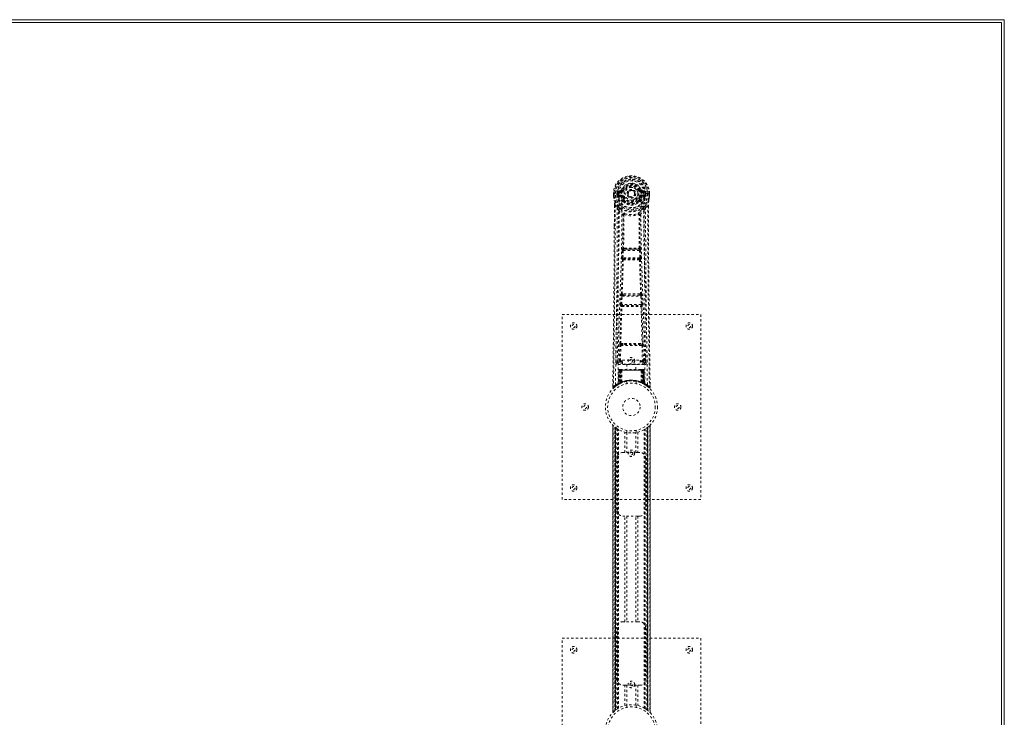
# Model space of a CAD drawing. Header units: inches. Extents: x 14 to 182, y 67 to 115.
# Tile 8 of 8: x 139 to 182, y 85 to 115. Entities that reach past the tile are written whole.
import ezdxf

# ---------------------------------------------------------------- set-up
doc = ezdxf.new("R2010")
doc.units = ezdxf.units.IN
doc.header["$MEASUREMENT"] = 0
doc.linetypes.add('SLD-Dashed', pattern=[0.075, 0.05, -0.025])
doc.linetypes.add('SLD-Solid', pattern=[0])

msp = doc.modelspace()

# ---------------------------------------------------------------- linework, layer by layer
at = {"color": 7, "linetype": 'SLD-Solid', "lineweight": 15}
for p, q in [((97.891, 114.9), (181.641, 114.9)), ((181.523, 114.782), (97.891, 114.782)), ((181.523, 114.782), (97.891, 114.782)), ((181.523, 67.518), (181.523, 114.782)), ((181.523, 67.518), (181.523, 114.782)), ((181.641, 114.9), (181.641, 67.4))]:
    msp.add_line(p, q, dxfattribs=at)
at = {"color": 7, "linetype": 'SLD-Dashed', "lineweight": 0}
for p, q in [((164.743, 107.384), (164.743, 107.268)), ((164.747, 107.384), (164.743, 107.384)), ((164.743, 107.268), (164.743, 107.263)), ((164.745, 107.385), (164.745, 107.268)), ((164.801, 107.383), (164.747, 107.384)), ((164.773, 107.382), (164.773, 107.268)), ((164.824, 107.383), (164.801, 107.383)), ((164.982, 107.383), (164.824, 107.383)), ((164.894, 107.31), (164.894, 107.381)), ((164.894, 107.31), (164.924, 107.312)), ((164.894, 107.31), (164.894, 107.31)), ((164.93, 107.381), (164.924, 107.381)), ((164.924, 107.381), (164.924, 107.312)), ((164.924, 107.311), (164.93, 107.292)), ((164.929, 107.302), (164.93, 107.381)), ((164.93, 107.292), (164.929, 107.302)), ((164.936, 107.266), (164.94, 107.261)), ((164.94, 107.261), (164.94, 107.261)), ((164.94, 107.261), (164.94, 107.261)), ((164.95, 107.25), (164.94, 107.261)), ((165.066, 107.525), (164.947, 107.501)), ((164.964, 107.313), (164.964, 107.283)), ((164.964, 107.313), (165.094, 107.313)), ((165.094, 107.258), (164.964, 107.283)), ((164.964, 107.283), (165.094, 107.283)), ((164.978, 107.465), (165.094, 107.486)), ((164.978, 107.465), (164.978, 107.435)), ((165.094, 107.465), (164.978, 107.465)), ((165.094, 107.435), (164.978, 107.435)), ((165.094, 107.486), (165.094, 107.465)), ((165.094, 107.435), (165.094, 107.465)), ((165.094, 107.313), (165.094, 107.283)), ((165.094, 107.258), (165.094, 107.283)), ((165.154, 107.529), (165.099, 107.552)), ((165.1, 107.419), (165.099, 107.421)), ((165.154, 107.529), (165.176, 107.52)), ((165.679, 107.382), (165.679, 107.374)), ((165.679, 107.374), (165.679, 107.359)), ((165.87, 107.52), (165.892, 107.529)), ((165.892, 107.529), (165.896, 107.522)), ((165.946, 107.421), (165.946, 107.419)), ((165.952, 107.486), (166.068, 107.465)), ((165.952, 107.486), (165.952, 107.465)), ((166.068, 107.465), (165.952, 107.465)), ((165.952, 107.435), (165.952, 107.465)), ((166.068, 107.435), (165.952, 107.435)), ((165.952, 107.313), (165.952, 107.283)), ((165.952, 107.313), (166.082, 107.313)), ((166.082, 107.283), (165.952, 107.258)), ((165.952, 107.258), (165.952, 107.283)), ((165.952, 107.283), (166.082, 107.283)), ((166.098, 107.501), (165.98, 107.525)), ((166.222, 107.383), (166.064, 107.383)), ((166.068, 107.435), (166.068, 107.465)), ((166.082, 107.283), (166.082, 107.313)), ((166.106, 107.261), (166.096, 107.25)), ((166.106, 107.261), (166.11, 107.266)), ((166.116, 107.381), (166.122, 107.381)), ((166.116, 107.302), (166.116, 107.381)), ((166.122, 107.311), (166.116, 107.292)), ((166.116, 107.292), (166.116, 107.302)), ((166.122, 107.312), (166.122, 107.381)), ((166.151, 107.381), (166.151, 107.31)), ((166.151, 107.381), (166.151, 107.381)), ((166.151, 107.31), (166.151, 107.31)), ((166.245, 107.383), (166.222, 107.383)), ((166.299, 107.384), (166.245, 107.383)), ((166.273, 107.268), (166.273, 107.382)), ((166.303, 107.384), (166.299, 107.384)), ((166.301, 107.268), (166.301, 107.385)), ((166.303, 107.384), (166.303, 107.268)), ((166.303, 107.263), (166.303, 107.268)), ((164.786, 106.883), (164.783, 105.959)), ((164.787, 105.958), (164.787, 106.882)), ((164.815, 106.881), (164.911, 106.766)), ((164.95, 107.25), (165.065, 107.229)), ((165.176, 107.229), (165.149, 107.217)), ((165.155, 107.068), (165.154, 107.086)), ((165.174, 107.022), (165.162, 107.039)), ((165.178, 107.092), (165.178, 107.074)), ((165.868, 107.074), (165.868, 107.092)), ((165.897, 107.217), (165.87, 107.229)), ((165.884, 107.039), (165.872, 107.022)), ((165.891, 107.068), (165.891, 107.086)), ((165.981, 107.229), (166.096, 107.25)), ((166.096, 107.25), (166.095, 107.25)), ((166.096, 107.25), (166.096, 107.25)), ((166.134, 106.766), (166.231, 106.881)), ((166.259, 106.829), (166.259, 106.882)), ((166.26, 106.883), (166.26, 106.829)), ((165.195, 106.464), (165.195, 106.464)), ((165.85, 106.464), (165.85, 106.464)), ((165.113, 104.61), (165.129, 104.928)), ((165.157, 104.608), (165.173, 104.925)), ((165.173, 104.925), (165.872, 104.925)), ((165.224, 105.024), (165.184, 105.023)), ((165.192, 104.97), (165.231, 104.97)), ((165.815, 104.97), (165.231, 104.97)), ((165.815, 104.97), (165.854, 104.97)), ((165.862, 105.023), (165.822, 105.024)), ((165.872, 104.925), (165.889, 104.608)), ((165.933, 104.61), (165.917, 104.928)), ((165.136, 104.516), (165.122, 104.521)), ((165.889, 104.608), (165.157, 104.608)), ((165.181, 104.558), (165.166, 104.563)), ((165.166, 104.563), (165.88, 104.563)), ((165.88, 104.563), (165.865, 104.558)), ((165.91, 104.516), (165.924, 104.521)), ((165.157, 103.039), (165.125, 103.039)), ((165.921, 103.039), (165.889, 103.039)), ((165.058, 102.592), (165.075, 102.945)), ((165.102, 102.59), (165.119, 102.943)), ((165.944, 102.59), (165.102, 102.59)), ((165.119, 102.943), (165.926, 102.943)), ((165.166, 102.988), (165.134, 102.988)), ((165.88, 102.988), (165.166, 102.988)), ((165.88, 102.988), (165.911, 102.988)), ((165.926, 102.943), (165.944, 102.59)), ((165.988, 102.592), (165.971, 102.945)), ((162.523, 102.15), (168.523, 102.15)), ((162.523, 94.15), (162.523, 102.15)), ((165.064, 102.503), (165.072, 102.499)), ((165.117, 102.542), (165.109, 102.545)), ((165.109, 102.545), (165.937, 102.545)), ((165.937, 102.545), (165.929, 102.542)), ((165.974, 102.499), (165.982, 102.503)), ((168.523, 102.15), (168.523, 94.15)), ((165.062, 100.893), (165.218, 100.899)), ((165.828, 100.899), (165.984, 100.893)), ((165.004, 100.147), (165.02, 100.809)), ((165.049, 100.147), (165.064, 100.808)), ((165.064, 100.808), (165.981, 100.808)), ((165.072, 100.848), (165.225, 100.851)), ((165.225, 100.851), (165.821, 100.851)), ((165.821, 100.851), (165.973, 100.848)), ((165.981, 100.808), (165.997, 100.147)), ((166.042, 100.147), (166.026, 100.809)), ((164.91, 100.09), (164.912, 100.082)), ((164.914, 100.38), (164.911, 100.093)), ((164.955, 100.045), (164.955, 99.984)), ((165.143, 100.045), (164.955, 100.045)), ((165.049, 100.102), (165.049, 100.147)), ((165.049, 100.147), (165.143, 100.147)), ((165.049, 100.102), (165.143, 100.102)), ((165.143, 100.178), (165.893, 100.178)), ((165.143, 99.998), (165.143, 100.178)), ((165.893, 100.178), (165.893, 99.998)), ((165.893, 100.147), (165.997, 100.147)), ((165.893, 100.102), (165.997, 100.102)), ((166.091, 100.045), (165.893, 100.045)), ((165.997, 100.102), (165.997, 100.147)), ((166.091, 99.984), (166.091, 100.045)), ((166.135, 100.093), (166.132, 100.38)), ((166.134, 100.082), (166.136, 100.09)), ((164.955, 99.984), (166.091, 99.984)), ((164.977, 99.746), (164.956, 99.141)), ((164.99, 99.746), (164.97, 99.149)), ((164.99, 99.746), (164.977, 99.746)), ((165.009, 99.746), (164.988, 99.16)), ((165.011, 99.75), (164.989, 99.156)), ((165.076, 99.746), (165.009, 99.746)), ((165.016, 99.746), (165.016, 99.189)), ((165.023, 99.746), (165.016, 99.746)), ((165.024, 99.775), (165.017, 99.775)), ((165.03, 99.775), (165.02, 99.775)), ((165.023, 99.746), (166.023, 99.746)), ((165.023, 99.193), (165.023, 99.746)), ((165.029, 99.196), (165.03, 99.746)), ((165.037, 99.775), (165.03, 99.775)), ((165.03, 99.746), (165.036, 99.746)), ((165.036, 99.746), (165.036, 99.199)), ((166.01, 99.746), (165.036, 99.746)), ((165.093, 99.775), (165.039, 99.775)), ((165.048, 99.746), (165.048, 99.204)), ((165.054, 99.746), (165.048, 99.746)), ((165.055, 99.775), (165.049, 99.775)), ((165.054, 99.746), (165.992, 99.746)), ((165.054, 99.207), (165.054, 99.746)), ((165.055, 99.775), (165.093, 99.775)), ((165.057, 99.195), (165.076, 99.746)), ((165.077, 99.746), (165.058, 99.195)), ((165.076, 99.746), (165.077, 99.746)), ((165.107, 99.746), (165.077, 99.746)), ((165.107, 99.746), (165.103, 99.225)), ((165.114, 99.775), (165.106, 99.775)), ((165.939, 99.746), (165.107, 99.746)), ((165.932, 99.775), (165.114, 99.775)), ((165.893, 99.998), (165.143, 99.998)), ((165.328, 99.998), (165.328, 99.775)), ((165.718, 99.775), (165.718, 99.998)), ((165.939, 99.775), (165.932, 99.775)), ((165.939, 99.746), (165.943, 99.225)), ((165.969, 99.746), (165.939, 99.746)), ((166.007, 99.775), (165.953, 99.775)), ((165.953, 99.775), (165.991, 99.775)), ((165.988, 99.195), (165.969, 99.746)), ((165.969, 99.746), (165.97, 99.746)), ((165.97, 99.746), (165.989, 99.195)), ((166.037, 99.746), (165.97, 99.746)), ((165.997, 99.775), (165.991, 99.775)), ((165.998, 99.746), (165.992, 99.746)), ((165.992, 99.746), (165.992, 99.207)), ((165.998, 99.204), (165.998, 99.746)), ((166.016, 99.775), (166.009, 99.775)), ((166.01, 99.199), (166.01, 99.746)), ((166.01, 99.746), (166.016, 99.746)), ((166.026, 99.775), (166.016, 99.775)), ((166.016, 99.746), (166.017, 99.196)), ((166.029, 99.775), (166.022, 99.775)), ((166.03, 99.746), (166.023, 99.746)), ((166.023, 99.746), (166.023, 99.193)), ((166.03, 99.189), (166.03, 99.746)), ((166.057, 99.156), (166.035, 99.75)), ((166.037, 99.746), (166.058, 99.16)), ((166.055, 99.746), (166.076, 99.149)), ((166.069, 99.746), (166.055, 99.746)), ((166.069, 99.746), (166.09, 99.141)), ((164.988, 99.16), (165.057, 99.195)), ((165.016, 99.189), (165.023, 99.193)), ((165.028, 99.163), (165.016, 99.189)), ((165.023, 99.193), (165.036, 99.167)), ((165.036, 99.199), (165.029, 99.196)), ((165.029, 99.196), (165.042, 99.17)), ((165.036, 99.199), (165.048, 99.173)), ((165.041, 99.169), (165.048, 99.173)), ((165.048, 99.204), (165.054, 99.207)), ((165.048, 99.204), (165.06, 99.178)), ((165.058, 99.195), (165.057, 99.195)), ((165.066, 99.181), (165.06, 99.178)), ((165.323, 99.258), (165.323, 99.161)), ((165.723, 99.161), (165.723, 99.258)), ((165.992, 99.207), (165.98, 99.181)), ((165.986, 99.178), (165.98, 99.181)), ((165.986, 99.178), (165.998, 99.204)), ((165.989, 99.195), (165.988, 99.195)), ((165.989, 99.195), (166.058, 99.16)), ((165.992, 99.207), (165.998, 99.204)), ((166.01, 99.199), (165.998, 99.173)), ((166.017, 99.196), (166.004, 99.17)), ((166.017, 99.196), (166.01, 99.199)), ((166.023, 99.193), (166.01, 99.167)), ((166.03, 99.189), (166.017, 99.163)), ((166.023, 99.193), (166.03, 99.189)), ((164.717, 99.076), (164.716, 99.009)), ((164.717, 99.076), (164.716, 99.009)), ((164.716, 99.009), (164.746, 99.008)), ((164.719, 99.072), (164.718, 99.009)), ((164.766, 98.988), (164.807, 99.021)), ((164.942, 99.116), (164.955, 99.124)), ((164.956, 99.141), (164.97, 99.149)), ((164.973, 99.134), (165.04, 99.169)), ((165.028, 99.163), (165.02, 99.159)), ((165.036, 99.167), (165.028, 99.163)), ((165.033, 99.166), (165.042, 99.17)), ((165.04, 99.169), (165.041, 99.169)), ((166.005, 99.169), (166.006, 99.169)), ((166.006, 99.169), (166.021, 99.161)), ((166.017, 99.163), (166.01, 99.167)), ((166.044, 99.15), (166.017, 99.163)), ((166.026, 99.159), (166.073, 99.134)), ((166.076, 99.149), (166.09, 99.141)), ((166.085, 99.129), (166.099, 99.121)), ((166.091, 99.124), (166.104, 99.116)), ((166.238, 99.022), (166.28, 98.987)), ((166.3, 99.008), (166.279, 98.986)), ((166.329, 99.009), (166.329, 99.076)), ((164.718, 97.366), (164.718, 84.935)), ((164.718, 84.936), (164.718, 97.364)), ((164.718, 97.364), (164.719, 97.364)), ((164.718, 97.364), (164.718, 84.937)), ((164.73, 84.948), (164.73, 97.352)), ((164.808, 85.019), (164.808, 97.282)), ((164.808, 97.282), (164.808, 85.019)), ((164.813, 97.278), (164.813, 85.023)), ((164.853, 97.247), (164.817, 97.275)), ((164.817, 85.026), (164.817, 97.275)), ((164.817, 97.275), (164.817, 85.026)), ((164.822, 97.27), (164.822, 85.03)), ((164.832, 85.038), (164.832, 97.263)), ((164.833, 85.039), (164.833, 97.262)), ((164.834, 97.26), (164.834, 85.04)), ((164.837, 97.259), (164.837, 85.042)), ((164.867, 97.236), (164.867, 85.064)), ((164.925, 97.198), (164.92, 97.201)), ((164.925, 85.103), (164.925, 97.198)), ((164.95, 85.118), (164.95, 97.182)), ((164.968, 85.129), (164.968, 97.172)), ((165.242, 96.185), (165.242, 97.061)), ((165.323, 97.139), (165.323, 97.043)), ((165.325, 97.043), (165.325, 96.185)), ((165.72, 96.185), (165.72, 97.043)), ((165.723, 97.043), (165.723, 97.139)), ((165.804, 97.061), (165.804, 96.185)), ((166.078, 85.129), (166.078, 97.172)), ((166.096, 85.118), (166.096, 97.182)), ((166.121, 85.103), (166.121, 97.198)), ((166.187, 85.058), (166.187, 97.242)), ((166.209, 85.042), (166.209, 97.259)), ((166.211, 85.04), (166.211, 97.26)), ((166.213, 97.262), (166.213, 85.039)), ((166.218, 97.265), (166.218, 85.035)), ((166.229, 97.275), (166.229, 85.026)), ((166.229, 85.026), (166.229, 97.274)), ((166.232, 85.024), (166.232, 97.277)), ((166.238, 97.282), (166.233, 97.278)), ((166.233, 85.023), (166.233, 97.278)), ((166.238, 97.282), (166.238, 85.019)), ((166.238, 85.019), (166.238, 97.282)), ((166.316, 97.352), (166.316, 84.948)), ((166.328, 84.935), (166.328, 97.365)), ((166.328, 97.364), (166.328, 84.936)), ((166.328, 84.937), (166.328, 97.364)), ((164.908, 93.685), (164.908, 95.935)), ((165.158, 96.185), (165.242, 96.185)), ((165.804, 96.185), (165.242, 96.185)), ((165.804, 96.185), (165.888, 96.185)), ((166.138, 95.935), (166.138, 93.685)), ((168.523, 94.15), (162.523, 94.15)), ((165.242, 93.435), (165.158, 93.435)), ((165.242, 88.865), (165.242, 93.435)), ((165.804, 93.435), (165.242, 93.435)), ((165.325, 93.435), (165.325, 88.865)), ((165.72, 88.865), (165.72, 93.435)), ((165.804, 93.435), (165.804, 88.865)), ((165.888, 93.435), (165.804, 93.435)), ((164.908, 86.365), (164.908, 88.615)), ((165.158, 88.865), (165.242, 88.865)), ((165.804, 88.865), (165.242, 88.865)), ((165.804, 88.865), (165.888, 88.865)), ((166.138, 88.615), (166.138, 86.365)), ((162.523, 88.15), (168.523, 88.15)), ((162.523, 80.15), (162.523, 88.15)), ((168.523, 88.15), (168.523, 80.15)), ((165.242, 86.115), (165.158, 86.115)), ((165.242, 85.239), (165.242, 86.115)), ((165.242, 86.115), (165.804, 86.115)), ((165.325, 86.115), (165.325, 85.258)), ((165.72, 85.258), (165.72, 86.115)), ((165.804, 86.115), (165.804, 85.239)), ((165.888, 86.115), (165.804, 86.115)), ((165.323, 85.258), (165.323, 85.161)), ((165.723, 85.161), (165.723, 85.258)), ((164.808, 85.019), (164.813, 85.023)), ((166.121, 85.103), (166.126, 85.1)), ((166.193, 85.054), (166.229, 85.026)), ((166.233, 85.023), (166.238, 85.019)), ((166.328, 84.936), (166.327, 84.937))]:
    msp.add_line(p, q, dxfattribs=at)
at = {"color": 7, "linetype": 'SLD-Dashed', "lineweight": 0, "flags": 128}
for points in [[(165.099, 107.421), (165.105, 107.497), (165.129, 107.572), (165.168, 107.641), (165.221, 107.7), (165.286, 107.749), (165.36, 107.785), (165.44, 107.807), (165.523, 107.815), (165.606, 107.807), (165.686, 107.785), (165.76, 107.749), (165.825, 107.7), (165.878, 107.641), (165.917, 107.572), (165.94, 107.497), (165.946, 107.421)], [(164.743, 107.384), (164.743, 107.384), (164.744, 107.383), (164.747, 107.383), (164.75, 107.383), (164.755, 107.383), (164.76, 107.382), (164.767, 107.382), (164.773, 107.382)], [(164.743, 107.268), (164.756, 107.17), (164.772, 107.094)], [(164.743, 107.263), (164.744, 107.263), (164.746, 107.264), (164.749, 107.264), (164.753, 107.265), (164.757, 107.265), (164.762, 107.266), (164.768, 107.267), (164.773, 107.268)], [(164.773, 107.268), (164.767, 107.268), (164.76, 107.268), (164.755, 107.268), (164.75, 107.268), (164.747, 107.268), (164.744, 107.268), (164.743, 107.268), (164.743, 107.268)], [(164.743, 107.263), (164.755, 107.173), (164.774, 107.083)], [(164.835, 99.103), (164.843, 100.15), (164.862, 101.195), (164.891, 102.236), (164.926, 103.275), (164.961, 104.309), (164.986, 105.338), (164.994, 106.363), (164.982, 107.383)], [(164.924, 107.311), (164.924, 107.311), (164.924, 107.312)], [(164.929, 107.302), (164.946, 107.31), (164.964, 107.313)], [(164.978, 107.435), (164.955, 107.44), (164.935, 107.453)], [(164.944, 99.158), (164.953, 100.203), (164.974, 101.246), (165.006, 102.285), (165.044, 103.321), (165.08, 104.352), (165.106, 105.379), (165.114, 106.401), (165.1, 107.418)], [(165.094, 107.486), (165.131, 107.5), (165.145, 107.513)], [(165.145, 107.513), (165.15, 107.521), (165.154, 107.529)], [(165.204, 107.508), (165.199, 107.51), (165.194, 107.512), (165.189, 107.514), (165.185, 107.516), (165.181, 107.518), (165.179, 107.519), (165.177, 107.519), (165.176, 107.52)], [(165.842, 107.508), (165.847, 107.51), (165.852, 107.512), (165.857, 107.514), (165.861, 107.516), (165.865, 107.518), (165.867, 107.519), (165.869, 107.519), (165.87, 107.52)], [(166.102, 99.158), (166.093, 100.203), (166.072, 101.246), (166.04, 102.286), (166.002, 103.321), (165.966, 104.352), (165.94, 105.379), (165.932, 106.401), (165.946, 107.418)], [(166.211, 99.103), (166.203, 100.149), (166.184, 101.195), (166.155, 102.236), (166.119, 103.275), (166.085, 104.309), (166.06, 105.338), (166.051, 106.363), (166.064, 107.383)], [(166.111, 107.453), (166.091, 107.44), (166.068, 107.435)], [(166.082, 107.313), (166.1, 107.31), (166.116, 107.302)], [(166.122, 107.381), (166.125, 107.381), (166.132, 107.381), (166.141, 107.381), (166.151, 107.381)], [(166.151, 107.31), (166.141, 107.311), (166.132, 107.311), (166.125, 107.311), (166.122, 107.312)], [(166.122, 107.312), (166.122, 107.311), (166.122, 107.311)], [(166.272, 107.083), (166.289, 107.163), (166.303, 107.263)], [(166.273, 107.382), (166.279, 107.382), (166.285, 107.382), (166.291, 107.383), (166.296, 107.383), (166.299, 107.383), (166.302, 107.383), (166.303, 107.384), (166.303, 107.384)], [(166.303, 107.268), (166.303, 107.268), (166.302, 107.268), (166.299, 107.268), (166.296, 107.268), (166.291, 107.268), (166.285, 107.268), (166.279, 107.268), (166.273, 107.268)], [(166.303, 107.263), (166.302, 107.263), (166.3, 107.264), (166.297, 107.264), (166.293, 107.265), (166.289, 107.265), (166.284, 107.266), (166.278, 107.267), (166.273, 107.268)], [(166.303, 107.268), (166.29, 107.17), (166.274, 107.094)], [(164.815, 106.881), (164.814, 105.416), (164.805, 103.944), (164.79, 102.496), (164.788, 102.275), (164.785, 102.046), (164.783, 101.842), (164.78, 101.644), (164.777, 101.428), (164.775, 101.278), (164.773, 101.121), (164.771, 100.965), (164.77, 100.847), (164.768, 100.707), (164.766, 100.545), (164.762, 100.213), (164.759, 100.008), (164.756, 99.754), (164.753, 99.492), (164.749, 99.244), (164.746, 99.008)], [(164.772, 107.094), (164.772, 107.088), (164.774, 107.083)], [(164.954, 106.805), (164.853, 106.929), (164.774, 107.083)], [(164.786, 106.883), (164.785, 106.883), (164.786, 106.882), (164.789, 106.882), (164.793, 106.882), (164.798, 106.881), (164.803, 106.881), (164.809, 106.881), (164.815, 106.881)], [(165.092, 107.206), (165.079, 107.224), (165.065, 107.229)], [(165.154, 107.086), (165.122, 107.139), (165.092, 107.206)], [(165.149, 107.217), (165.177, 107.154), (165.207, 107.105)], [(165.174, 107.022), (165.248, 106.964), (165.305, 106.935)], [(165.204, 107.24), (165.199, 107.238), (165.194, 107.236), (165.189, 107.234), (165.185, 107.232), (165.181, 107.231), (165.179, 107.23), (165.177, 107.229), (165.176, 107.229)], [(165.74, 106.935), (165.798, 106.964), (165.872, 107.022)], [(165.839, 107.105), (165.869, 107.154), (165.897, 107.217)], [(165.842, 107.24), (165.847, 107.238), (165.852, 107.236), (165.857, 107.234), (165.861, 107.232), (165.865, 107.231), (165.867, 107.23), (165.869, 107.229), (165.87, 107.229)], [(165.891, 107.086), (165.924, 107.139), (165.954, 107.206)], [(165.954, 107.206), (165.967, 107.224), (165.981, 107.229)], [(166.092, 106.805), (166.193, 106.929), (166.272, 107.083)], [(166.231, 106.881), (166.236, 106.881), (166.243, 106.881), (166.248, 106.881), (166.253, 106.882), (166.257, 106.882), (166.26, 106.882), (166.261, 106.883), (166.26, 106.883)], [(166.231, 106.881), (166.232, 105.417), (166.241, 103.944), (166.256, 102.496), (166.258, 102.249), (166.262, 101.991), (166.264, 101.776), (166.267, 101.547), (166.27, 101.297), (166.274, 101.025), (166.276, 100.807), (166.28, 100.545), (166.284, 100.221), (166.287, 100.01), (166.29, 99.752), (166.293, 99.49), (166.297, 99.242), (166.3, 99.008)], [(166.272, 107.083), (166.274, 107.088), (166.274, 107.094)], [(164.911, 106.766), (164.911, 106.246), (164.909, 105.713), (164.907, 105.167), (164.903, 104.652), (164.899, 104.123), (164.894, 103.571), (164.888, 103.081), (164.885, 102.824), (164.882, 102.551), (164.879, 102.263), (164.875, 101.959), (164.871, 101.683), (164.868, 101.443), (164.866, 101.251), (164.863, 101.037), (164.86, 100.795), (164.857, 100.57), (164.854, 100.378), (164.852, 100.218), (164.85, 100.091)], [(164.971, 106.653), (165.057, 106.552), (165.157, 106.464)], [(165.049, 106.717), (165.058, 106.708), (165.064, 106.702)], [(165.148, 105.017), (165.158, 105.738), (165.16, 106.456)], [(165.205, 106.475), (165.2, 106.483), (165.193, 106.49), (165.186, 106.493), (165.178, 106.493), (165.17, 106.49), (165.164, 106.483), (165.159, 106.474), (165.157, 106.464)], [(165.195, 106.464), (165.194, 105.745), (165.184, 105.023)], [(165.888, 106.464), (165.886, 106.474), (165.882, 106.483), (165.876, 106.49), (165.868, 106.493), (165.86, 106.493), (165.852, 106.49), (165.846, 106.483), (165.84, 106.475)], [(165.85, 106.464), (165.85, 106.466), (165.849, 106.467), (165.847, 106.47), (165.84, 106.475)], [(165.862, 105.023), (165.852, 105.745), (165.85, 106.464)], [(165.898, 105.017), (165.887, 105.738), (165.886, 106.456)], [(165.888, 106.464), (165.989, 106.552), (166.075, 106.653)], [(165.982, 106.702), (165.988, 106.708), (165.997, 106.717)], [(166.196, 100.091), (166.194, 100.226), (166.192, 100.399), (166.189, 100.607), (166.186, 100.853), (166.182, 101.102), (166.179, 101.321), (166.177, 101.475), (166.176, 101.612), (166.174, 101.734), (166.172, 101.889), (166.17, 102.052), (166.168, 102.209), (166.158, 103.022), (166.149, 103.84), (166.141, 104.813), (166.136, 105.802), (166.134, 106.766)], [(166.26, 106.829), (166.268, 104.26), (166.296, 101.635), (166.33, 99.009)], [(164.783, 105.959), (164.777, 104.26), (164.75, 101.635), (164.717, 99.076)], [(165.129, 104.928), (165.134, 104.927), (165.145, 104.927), (165.159, 104.926), (165.173, 104.925)], [(165.192, 104.97), (165.191, 104.969), (165.189, 104.968), (165.186, 104.965), (165.181, 104.955), (165.176, 104.942), (165.173, 104.925)], [(165.224, 105.024), (165.523, 105.025), (165.822, 105.024)], [(165.231, 104.97), (165.523, 104.972), (165.815, 104.97)], [(165.872, 104.925), (165.887, 104.926), (165.901, 104.927), (165.912, 104.927), (165.917, 104.928)], [(165.09, 103.035), (165.114, 103.777), (165.136, 104.516)], [(165.113, 104.61), (165.118, 104.61), (165.128, 104.609), (165.142, 104.609), (165.157, 104.608)], [(165.125, 103.039), (165.15, 103.781), (165.172, 104.522)], [(165.166, 104.563), (165.161, 104.567), (165.158, 104.577), (165.157, 104.583), (165.156, 104.591), (165.156, 104.599), (165.157, 104.608)], [(165.874, 104.522), (165.896, 103.781), (165.921, 103.039)], [(165.889, 104.608), (165.889, 104.599), (165.889, 104.591), (165.889, 104.583), (165.888, 104.577), (165.885, 104.567), (165.88, 104.563)], [(165.889, 104.608), (165.904, 104.609), (165.918, 104.609), (165.928, 104.61), (165.933, 104.61)], [(165.956, 103.035), (165.931, 103.776), (165.91, 104.516)], [(165.058, 102.592), (165.062, 102.592), (165.073, 102.592), (165.087, 102.591), (165.102, 102.59)], [(165.075, 102.945), (165.077, 102.977), (165.078, 102.98)], [(165.075, 102.945), (165.08, 102.945), (165.09, 102.944), (165.104, 102.944), (165.119, 102.943)], [(165.926, 102.943), (165.942, 102.944), (165.956, 102.944), (165.966, 102.945), (165.971, 102.945)], [(165.944, 102.59), (165.959, 102.591), (165.973, 102.592), (165.984, 102.592), (165.988, 102.592)], [(165.971, 102.945), (165.969, 102.977), (165.968, 102.98)], [(165.028, 100.891), (165.048, 101.696), (165.072, 102.499)], [(165.062, 100.893), (165.082, 101.699), (165.107, 102.503)], [(165.939, 102.503), (165.964, 101.699), (165.984, 100.893)], [(166.018, 100.891), (165.998, 101.696), (165.974, 102.499)], [(165.218, 100.899), (165.523, 100.899), (165.828, 100.899)], [(165.02, 100.809), (165.024, 100.809), (165.035, 100.808), (165.049, 100.808), (165.064, 100.808)], [(165.225, 100.851), (165.523, 100.851), (165.821, 100.851)], [(165.981, 100.808), (165.997, 100.808), (166.011, 100.808), (166.022, 100.809), (166.026, 100.809)], [(165.004, 100.147), (164.935, 100.119), (164.91, 100.09)], [(164.955, 100.045), (164.98, 100.073), (165.049, 100.102)], [(165.004, 100.147), (165.009, 100.147), (165.019, 100.147), (165.033, 100.147), (165.049, 100.147)], [(165.997, 100.147), (166.013, 100.147), (166.027, 100.147), (166.037, 100.147), (166.042, 100.147)], [(165.997, 100.102), (166.066, 100.073), (166.091, 100.045)], [(166.136, 100.09), (166.111, 100.119), (166.042, 100.147)], [(164.977, 99.746), (164.98, 99.746), (164.988, 99.746), (165.001, 99.746), (165.016, 99.746)], [(165.03, 99.746), (165.015, 99.746), (165.003, 99.746), (164.994, 99.746), (164.99, 99.746)], [(165.009, 99.746), (165.009, 99.746), (165.011, 99.746), (165.014, 99.746), (165.019, 99.746), (165.025, 99.746), (165.032, 99.746), (165.04, 99.746), (165.048, 99.746)], [(165.998, 99.746), (166.006, 99.746), (166.014, 99.746), (166.021, 99.746), (166.027, 99.746), (166.032, 99.746), (166.035, 99.746), (166.037, 99.746), (166.037, 99.746)], [(166.008, 99.775), (166.007, 99.775), (166.006, 99.775)], [(166.055, 99.746), (166.052, 99.746), (166.043, 99.746), (166.031, 99.746), (166.016, 99.746)], [(166.03, 99.746), (166.045, 99.746), (166.058, 99.746), (166.066, 99.746), (166.069, 99.746)], [(166.037, 99.746), (166.036, 99.753), (166.035, 99.755)], [(165.054, 99.207), (165.059, 99.197), (165.062, 99.189), (165.065, 99.183), (165.066, 99.181)], [(164.719, 99.009), (164.721, 99.001), (164.725, 98.994), (164.73, 98.987), (164.736, 98.982), (164.743, 98.979), (164.751, 98.979), (164.758, 98.981), (164.764, 98.985)], [(164.767, 98.986), (164.799, 99.015), (164.807, 99.021)], [(164.884, 99.078), (164.932, 99.11), (164.977, 99.136)], [(166.059, 99.152), (166.058, 99.158), (166.058, 99.16)], [(166.074, 99.133), (166.114, 99.11), (166.162, 99.078)], [(166.096, 99.123), (166.09, 99.135), (166.085, 99.148)], [(166.281, 98.989), (166.288, 98.985), (166.296, 98.983), (166.305, 98.982), (166.312, 98.983), (166.319, 98.987), (166.325, 98.992), (166.328, 98.999), (166.329, 99.006)], [(166.33, 99.009), (166.329, 99.009), (166.327, 99.009), (166.321, 99.009), (166.311, 99.009), (166.305, 99.009), (166.3, 99.008)], [(165.329, 97.042), (165.327, 97.042), (165.325, 97.043)], [(165.72, 97.043), (165.722, 97.043), (165.704, 97.04), (165.666, 97.034), (165.612, 97.029), (165.547, 97.025), (165.523, 97.025)], [(165.72, 97.043), (165.71, 97.041), (165.684, 97.037)], [(166.233, 97.278), (166.227, 97.273), (166.218, 97.265)], [(165.325, 85.258), (165.336, 85.26), (165.345, 85.261)], [(165.717, 85.258), (165.719, 85.258), (165.72, 85.258)], [(166.218, 85.035), (166.228, 85.027), (166.234, 85.022)]]:
    msp.add_lwpolyline(points, dxfattribs=at)
at = {"color": 7, "linetype": 'SLD-Dashed', "lineweight": 0}
for centre, radius in [((165.523, 107.374), 0.7), ((165.523, 107.374), 0.69), ((165.523, 107.374), 0.623), ((165.523, 107.374), 0.32), ((165.523, 107.374), 0.275), ((165.523, 107.374), 0.187), ((165.523, 107.374), 0.157), ((165.523, 107.374), 0.142), ((165.523, 107.374), 0.139), ((165.523, 107.374), 0.138), ((163.023, 101.65), 0.141), ((168.023, 101.65), 0.141), ((163.023, 101.65), 0.0625), ((168.023, 101.65), 0.0625), ((165.523, 100.15), 0.141), ((165.523, 100.15), 0.0625), ((165.523, 98.15), 1.125), ((165.523, 98.15), 1.03), ((165.523, 98.15), 0.375), ((163.523, 98.15), 0.141), ((163.523, 98.15), 0.0625), ((167.523, 98.15), 0.14), ((167.523, 98.15), 0.0625), ((165.523, 96.15), 0.14), ((165.523, 96.15), 0.0625), ((163.023, 94.65), 0.141), ((163.023, 94.65), 0.0625), ((168.023, 94.65), 0.141), ((168.023, 94.65), 0.0625), ((163.023, 87.65), 0.141), ((163.023, 87.65), 0.0625), ((168.023, 87.65), 0.141), ((168.023, 87.65), 0.0625), ((165.523, 86.15), 0.141), ((165.523, 86.15), 0.0625), ((165.523, 84.15), 1.125), ((165.523, 84.15), 1.03)]:
    msp.add_circle(centre, radius, dxfattribs=at)
for centre, radius, start, end in [((165.523, 107.374), 0.78, 0.7166, 179.2834), ((165.523, 107.374), 0.78, 0, 179.3038), ((165.523, 107.374), 0.75, 0.5681, 179.4319), ((165.523, 107.374), 0.629, 0.6531, 179.3469), ((165.523, 107.374), 0.599, 0.6527, 179.3473), ((165.523, 107.389), 0.541, 359.3501, 180.6499), ((165.523, 107.374), 0.459, 22.774, 157.226), ((165.523, 107.374), 0.4, 22.774, 157.226), ((165.523, 107.374), 0.376, 22.774, 157.226), ((165.523, 107.374), 0.346, 22.7737, 157.2263), ((164.773, 107.268), 0.03, 180.0028, 185.051), ((165.523, 107.374), 0.787, 188.0937, 351.9063), ((165.523, 107.374), 0.758, 188.0939, 351.9061), ((164.921, 108.43), 1.049, 268.5369, 270.1569), ((165.523, 107.374), 0.632, 185.8274, 354.1726), ((165.523, 107.374), 0.602, 186.0327, 353.9673), ((165.523, 107.374), 0.593, 172.3909, 179.3289), ((165.016, 107.299), 0.0863, 184.5481, 202.6779), ((165.139, 107.425), 0.206, 158.347, 172.3522), ((164.964, 107.253), 0.0306, 89.0757, 154.5664), ((165.393, 107.471), 0.499, 204.8919, 243.9912), ((164.977, 107.495), 0.0299, 167.9087, 271.9371), ((165.101, 107.197), 0.221, 90.3097, 122.5194), ((165.095, 107.516), 0.0301, 162.3533, 268.5707), ((165.095, 107.228), 0.0299, 91.106, 178.7771), ((165.057, 107.569), 0.0454, 281.2548, 337.5666), ((165.094, 107.554), 0.089, 270, 337.226), ((165.094, 107.554), 0.119, 269.9989, 337.2244), ((165.094, 107.194), 0.119, 22.7756, 90.0011), ((165.094, 107.194), 0.089, 22.774, 90), ((165.089, 107.194), 0.0649, 21.3224, 85.0805), ((165.523, 107.374), 0.275, 90.0003, 269.9997), ((165.523, 107.374), 0.275, 270.0003, 89.9997), ((165.952, 107.554), 0.119, 202.7784, 269.9983), ((165.952, 107.194), 0.119, 90.0017, 157.2216), ((165.952, 107.554), 0.089, 202.774, 270), ((165.952, 107.194), 0.089, 90, 157.226), ((165.659, 107.465), 0.492, 295.7044, 335.4841), ((166.495, 106.169), 1.487, 111.6333, 113.9189), ((165.958, 107.557), 0.0715, 209.6142, 265.2209), ((165.957, 107.194), 0.0649, 94.9217, 158.6847), ((165.941, 107.186), 0.233, 58.0392, 88.5929), ((165.989, 107.569), 0.0455, 202.4953, 258.6833), ((165.951, 107.516), 0.0301, 271.424, 17.652), ((165.951, 107.228), 0.0299, 1.1599, 88.957), ((166.069, 107.495), 0.0299, 268.047, 12.1071), ((166.082, 107.253), 0.0306, 25.4231, 90.9348), ((165.906, 107.425), 0.207, 7.6862, 21.6353), ((166.001, 107.306), 0.116, 339.6374, 353.0981), ((165.523, 107.374), 0.593, 0.6711, 7.6091), ((163.598, 106.912), 1.188, 358.575, 8.7869), ((161.298, 106.265), 3.571, 9.944, 13.2509), ((165.331, 107.472), 0.441, 210.2281, 246.4256), ((165.123, 107.201), 0.031, 31.5707, 169.9011), ((165.185, 107.083), 0.0305, 44.5485, 174.2833), ((165.177, 107.046), 0.0459, 88.3048, 118.8618), ((165.177, 107.028), 0.046, 88.3074, 118.7839), ((165.199, 107.064), 0.0448, 175.057, 213.9838), ((165.213, 107.018), 0.0396, 127.0946, 174.8443), ((165.523, 107.374), 0.376, 202.774, 337.226), ((165.205, 107.07), 0.0347, 87.2539, 140.619), ((165.523, 107.386), 0.453, 220.451, 319.549), ((165.211, 107.075), 0.0329, 181.8082, 228.4513), ((165.523, 107.414), 0.494, 227.4886, 312.5114), ((165.523, 107.374), 0.346, 202.7737, 337.2263), ((165.523, 107.367), 0.411, 219.7065, 320.2935), ((165.523, 107.354), 0.473, 242.6136, 297.3864), ((165.523, 107.374), 0.157, 245.2931, 290.0155), ((165.861, 107.083), 0.0305, 5.7189, 135.4493), ((165.841, 107.07), 0.0347, 39.381, 92.7461), ((165.835, 107.075), 0.033, 311.5888, 358.1144), ((165.833, 107.018), 0.0396, 5.1735, 52.8603), ((165.869, 107.046), 0.0459, 61.1288, 91.7046), ((165.869, 107.028), 0.0459, 61.1738, 91.7245), ((165.846, 107.064), 0.0448, 326.2181, 4.9431), ((165.715, 107.472), 0.441, 293.5908, 329.7477), ((165.923, 107.201), 0.031, 10.1676, 148.3571), ((169.747, 106.265), 3.57, 166.749, 170.056), ((167.447, 106.913), 1.187, 171.2113, 181.432), ((-334.78, 107.973), 499.752, 359.0962, 359.84861), ((165.245, 106.447), 0.461, 129.1759, 136.3306), ((160.226, 104.239), 5.324, 26.9673, 28.3409), ((166.512, 108.391), 2.224, 225.5158, 228.8582), ((165.031, 106.65), 0.0608, 58.0005, 177.4315), ((165.795, 107.214), 0.893, 214.9911, 231.1476), ((165.218, 106.46), 0.0608, 73.7701, 175.9608), ((165.146, 106.457), 0.0134, 356.9219, 33.8719), ((165.192, 106.393), 0.0708, 87.2811, 117.287), ((165.208, 106.462), 0.0128, 102.3195, 173.3659), ((165.277, 106.458), 0.0738, 124.9731, 166.7679), ((165.523, 107.387), 0.966, 250.819, 289.1816), ((165.523, 107.312), 0.844, 250.06, 289.94), ((165.251, 107.214), 0.893, 308.8519, 325.0094), ((165.828, 106.46), 0.0608, 4.0392, 106.2299), ((165.769, 106.458), 0.0738, 13.2301, 55.0275), ((165.854, 106.393), 0.0709, 62.7181, 92.7165), ((165.9, 106.457), 0.0133, 146.0483, 183.3929), ((166.014, 106.65), 0.0608, 2.5742, 122.0007), ((164.543, 108.382), 2.211, 311.1322, 314.4939), ((170.691, 104.307), 5.178, 151.6435, 153.0558), ((665.599, 107.97), 499.525, 180.15113, 180.90389), ((165.8, 106.447), 0.462, 43.6714, 50.8187), ((165.31, 104.936), 0.181, 153.5342, 182.7752), ((165.178, 104.95), 0.0735, 85.5149, 114.1467), ((165.194, 105.016), 0.0457, 178.2744, 268.1386), ((165.287, 105.012), 0.104, 173.8601, 204.0226), ((165.323, 105.01), 0.101, 172.2348, 203.4715), ((165.723, 105.01), 0.101, 336.5151, 7.7589), ((165.759, 105.012), 0.104, 335.963, 6.1542), ((165.852, 105.016), 0.0457, 271.8582, 1.7288), ((165.815, 104.927), 0.0575, 357.8509, 47.5596), ((165.868, 104.951), 0.073, 65.7422, 94.6012), ((165.736, 104.936), 0.181, 357.2231, 26.4641), ((165.274, 104.581), 0.163, 169.8025, 201.8531), ((165.167, 104.518), 0.0451, 90.862, 176.7698), ((165.181, 104.513), 0.0451, 90.8955, 176.603), ((165.165, 104.447), 0.075, 85.1035, 112.9396), ((165.229, 104.528), 0.0574, 147.5133, 185.9119), ((165.523, 141.894), 37.374, 269.4617, 270.5381), ((165.523, 137.141), 32.585, 269.3979, 270.6021), ((165.865, 104.513), 0.0451, 3.3978, 89.1038), ((165.817, 104.528), 0.0578, 354.2061, 32.3687), ((165.88, 104.447), 0.075, 67.071, 94.8952), ((165.879, 104.518), 0.0451, 3.2302, 89.138), ((165.773, 104.581), 0.163, 338.1229, 10.2216), ((165.213, 102.978), 0.136, 155.312, 179.2728), ((165.117, 102.955), 0.0843, 84.8717, 108.7979), ((165.135, 103.033), 0.0448, 177.9431, 222.8815), ((165.134, 103.03), 0.0425, 220.4801, 270.3865), ((165.211, 103.029), 0.087, 173.4824, 208.3223), ((165.238, 103.027), 0.0814, 171.2479, 208.6935), ((165.523, 70.26), 32.781, 89.3605, 90.6395), ((165.808, 103.027), 0.0815, 331.3222, 8.7368), ((165.835, 103.029), 0.0866, 331.5946, 6.6117), ((165.91, 103.033), 0.0455, 271.2542, 1.8257), ((165.929, 102.955), 0.0837, 71.1203, 95.2102), ((165.833, 102.978), 0.136, 0.7088, 24.7071), ((165.264, 102.562), 0.209, 171.5749, 196.505), ((165.157, 102.575), 0.0564, 164.3042, 211.723), ((165.187, 102.945), 0.068, 141.0962, 181.6421), ((165.523, 69.634), 33.356, 89.387, 90.613), ((165.859, 102.945), 0.068, 358.3743, 38.9081), ((165.889, 102.575), 0.0564, 328.2446, 15.7282), ((165.782, 102.562), 0.209, 343.4974, 8.4228), ((165.109, 102.5), 0.0451, 90.6008, 177.081), ((165.117, 102.497), 0.0451, 90.6128, 177.0209), ((165.099, 102.412), 0.0908, 85.1426, 107.0311), ((165.161, 102.51), 0.0546, 143.5286, 186.976), ((165.523, 139.146), 36.646, 269.3489, 270.6511), ((165.523, 135.36), 32.821, 269.291, 270.709), ((165.929, 102.497), 0.0451, 2.9813, 89.3849), ((165.885, 102.509), 0.0549, 353.1395, 36.356), ((165.937, 102.5), 0.0451, 2.912, 89.4062), ((165.947, 102.412), 0.0911, 73.0086, 94.8332), ((165.422, 100.808), 0.402, 168.1563, 179.9094), ((165.054, 100.754), 0.139, 86.8613, 100.6155), ((165.074, 100.894), 0.0456, 184.179, 268.2426), ((165.172, 100.896), 0.11, 181.7702, 205.6814), ((165.306, 100.887), 0.0888, 172.3682, 204.4088), ((165.74, 100.887), 0.089, 335.6291, 7.6156), ((165.875, 100.896), 0.109, 334.2056, 358.3428), ((165.972, 100.894), 0.0456, 271.7508, 355.8276), ((165.992, 100.752), 0.141, 79.4637, 93.0595), ((165.624, 100.808), 0.402, 0.0859, 11.8255), ((165.17, 100.808), 0.105, 157.5284, 180.3523), ((165.876, 100.808), 0.105, 359.6509, 22.443), ((164.886, 101.684), 1.594, 268.7129, 270.8702), ((164.955, 100.089), 0.105, 179.263, 269.9968), ((164.954, 100.087), 0.0423, 186.5843, 271.9516), ((165.049, 100.147), 0.0451, 179.0366, 269.5658), ((165.997, 100.147), 0.0451, 270.4283, 0.8942), ((166.091, 100.089), 0.105, 270.0032, 0.737), ((166.092, 100.087), 0.0423, 268.0428, 353.4204), ((166.16, 101.689), 1.599, 269.1332, 271.2837), ((165.007, 99.745), 0.03, 90.0142, 177.9875), ((165.038, 99.702), 0.0741, 106.7324, 144.0662), ((165.02, 99.745), 0.03, 90.0245, 178.031), ((165.035, 99.61), 0.164, 91.7083, 100.6237), ((165.044, 99.74), 0.0356, 82.0684, 170.2854), ((165.039, 99.745), 0.0299, 90.053, 178.0922), ((165.443, 99.753), 0.419, 176.9995, 180.9574), ((165.568, 99.753), 0.538, 177.8457, 180.7205), ((165.458, 99.753), 0.422, 177.0503, 180.9809), ((165.499, 99.753), 0.451, 177.1936, 180.8747), ((165.501, 99.753), 0.446, 177.194, 180.9114), ((165.106, 99.745), 0.0299, 90.1785, 178.219), ((165.107, 99.745), 0.0299, 90.1966, 178.1828), ((165.143, 99.752), 0.0369, 141.8801, 189.6326), ((165.904, 99.753), 0.0354, 349.2973, 39.19), ((165.939, 99.745), 0.0299, 1.7994, 89.8031), ((165.94, 99.745), 0.0299, 1.8172, 89.8034), ((165.553, 99.753), 0.439, 359.0581, 2.8364), ((165.551, 99.753), 0.447, 359.1076, 2.824), ((166.007, 99.745), 0.03, 1.9438, 89.9289), ((165.577, 99.753), 0.433, 359.0859, 2.9201), ((165.404, 99.752), 0.612, 359.4533, 1.9805), ((166.011, 99.607), 0.166, 79.6119, 88.3288), ((165.622, 99.754), 0.401, 358.95, 3.0931), ((166.026, 99.745), 0.03, 1.9616, 89.965), ((166.008, 99.702), 0.0742, 35.9581, 73.2565), ((166.039, 99.745), 0.03, 1.9868, 90.0115), ((165.523, 98.15), 1.158, 47.8705, 132.129), ((165.523, 98.118), 1.19, 60.8886, 119.1114), ((165.508, 98.521), 0.83, 126.3895, 131.7075), ((165.523, 98.15), 1.127, 60.4889, 119.5111), ((165.497, 98.539), 0.806, 125.4789, 130.8763), ((165.519, 98.158), 1.119, 114.245, 119.213), ((165.502, 98.539), 0.806, 124.3165, 129.6132), ((165.523, 98.151), 1.155, 64.3784, 115.6216), ((165.523, 98.151), 1.155, 65.0794, 114.9206), ((165.027, 99.196), 0.0297, 295.4327, 358.5649), ((165.028, 99.196), 0.0297, 295.4462, 358.5134), ((165.523, 98.151), 1.155, 66.0603, 113.9397), ((165.477, 98.602), 0.727, 120.9919, 125.2221), ((165.523, 98.187), 1.12, 67.9469, 112.0531), ((165.073, 99.207), 0.0346, 344.868, 30.9861), ((165.973, 99.207), 0.0345, 148.9482, 195.158), ((165.569, 98.602), 0.727, 54.773, 59.0021), ((165.53, 98.164), 1.112, 60.7718, 65.7702), ((166.018, 99.196), 0.0297, 181.4939, 244.5755), ((166.019, 99.196), 0.0297, 181.4324, 244.57), ((165.545, 98.541), 0.803, 50.3774, 55.6929), ((165.545, 98.535), 0.812, 49.1402, 54.4959), ((165.538, 98.522), 0.83, 48.2862, 53.6081), ((165.524, 98.107), 1.21, 124.674, 131.8354), ((164.746, 99.009), 0.03, 179.2807, 312.1356), ((164.816, 99.052), 0.0824, 211.7513, 232.697), ((165.517, 98.158), 1.118, 124.6225, 132.095), ((165.511, 97.91), 1.37, 114.4332, 119.5489), ((164.865, 99.103), 0.03, 180.1724, 304.0659), ((165.523, 98.15), 1.127, 119.5095, 124.6479), ((164.926, 99.142), 0.03, 301.0318, 358.043), ((164.985, 99.171), 0.0429, 197.015, 245.8077), ((164.94, 99.15), 0.03, 300.2845, 358.0886), ((165.489, 98.21), 1.058, 118.5997, 120.2937), ((164.973, 99.292), 0.138, 269.4186, 293.456), ((164.958, 99.161), 0.0299, 299.2218, 358.1955), ((164.96, 99.159), 0.0273, 297.6446, 2.3145), ((165.527, 98.159), 1.118, 59.7167, 64.7459), ((165.515, 98.132), 1.149, 59.9507, 64.0379), ((166.088, 99.161), 0.0299, 181.8045, 240.7782), ((166.088, 99.161), 0.03, 196.9305, 241.2417), ((166.106, 99.15), 0.03, 181.9333, 239.6936), ((166.061, 99.171), 0.0429, 294.1395, 343.0379), ((165.523, 98.15), 1.128, 55.3531, 60.4889), ((166.14, 99.178), 0.0714, 211.6411, 238.9289), ((165.561, 98.214), 1.053, 58.9212, 59.8658), ((166.12, 99.142), 0.03, 181.957, 238.9682), ((165.535, 97.911), 1.37, 60.4509, 65.5675), ((166.181, 99.103), 0.03, 235.9314, 359.8303), ((165.525, 98.152), 1.125, 47.9124, 55.3605), ((165.522, 98.106), 1.211, 48.1704, 55.3254), ((166.3, 99.009), 0.03, 227.8629, 0.7208), ((165.558, 98.185), 1.174, 224.3206, 225.156), ((165.505, 98.128), 1.096, 231.0875, 232.4175), ((165.523, 98.15), 1.124, 232.2617, 239.3861), ((165.528, 98.159), 1.136, 237.875, 240.4104), ((165.521, 98.153), 1.128, 299.5807, 302.1339), ((165.584, 98.073), 1.027, 307.5376, 308.9575), ((165.545, 98.126), 1.092, 307.6178, 315.7604), ((165.158, 95.935), 0.25, 90, 180), ((165.888, 95.935), 0.25, 0, 90), ((165.158, 93.685), 0.25, 180, 270), ((165.888, 93.685), 0.25, 270, 0), ((165.158, 88.615), 0.25, 90, 180), ((165.888, 88.615), 0.25, 0, 90), ((165.158, 86.365), 0.25, 180, 270), ((165.888, 86.365), 0.25, 270, 0), ((165.524, 84.148), 1.127, 119.5803, 122.1343), ((165.519, 84.144), 1.133, 57.8714, 60.414), ((165.503, 84.172), 1.096, 127.628, 135.7454), ((165.521, 84.153), 1.121, 127.9182, 129.4643), ((165.647, 83.993), 1.325, 127.6968, 128.7972), ((165.522, 84.149), 1.126, 52.2685, 59.3791), ((165.584, 84.228), 1.026, 51.0424, 52.4636), ((165.49, 84.117), 1.172, 44.3203, 45.1577)]:
    msp.add_arc(centre, radius, start, end, dxfattribs=at)

doc.saveas('drawing.dxf')
